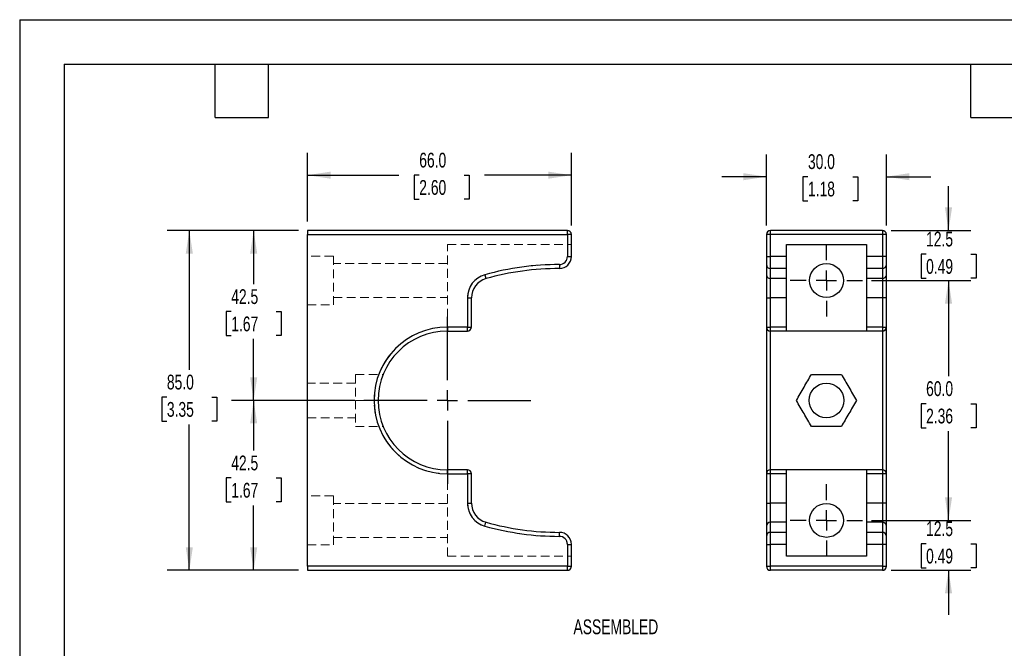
# Model space of a CAD drawing. Header units: millimetres. Extents: x 0 to 493, y 0 to 378.
# Tile 2 of 4: x 0 to 246, y 221 to 378. Entities that reach past the tile are written whole.
import ezdxf

# ---------------------------------------------------------------- set-up
doc = ezdxf.new("R2010")
doc.units = ezdxf.units.MM
doc.header["$LTSCALE"] = 1.75
doc.linetypes.add('CENTERX2', pattern=[20.32, 12.7, -2.54, 2.54, -2.54])
doc.linetypes.add('HIDDEN', pattern=[1.905, 1.27, -0.635])
doc.layers.add('CENTER', color=40, linetype='CENTERX2')
doc.layers.add('DIMENSIONS', color=140, linetype='Continuous', lineweight=25)
doc.layers.add('TEXT', color=140, linetype='Continuous', lineweight=25)
doc.styles.add('SLDTEXTSTYLE0', font='TXT', dxfattribs={"width": 0.7})
doc.dimstyles.new('SLDDIMSTYLE0', dxfattribs={"dimtxt": 3.776514, "dimasz": 5.7785, "dimexe": 0, "dimexo": 0.0625, "dimgap": 0.944128, "dimtad": 0, "dimtih": 1, "dimtoh": 1, "dimdec": 1, "dimrnd": 1e-09, "dimzin": 4, "dimdsep": 46, "dimtxsty": 'SLDTEXTSTYLE0', "dimsah": 1, "dimcen": 0.09, "dimadec": 0, "dimazin": 1, "dimtfac": 1, "dimtdec": 1, "dimtmove": 0, "dimatfit": 0, "dimfxl": 0, "dimfrac": 2, "dimtolj": 1, "dimtzin": 12, "dimarcsym": 0})
doc.dimstyles.new('SLDDIMSTYLE1', dxfattribs={"dimtxt": 3.776514, "dimasz": 5.7785, "dimexe": 0, "dimexo": 0.0625, "dimgap": 0.944128, "dimtad": 0, "dimtih": 1, "dimtoh": 1, "dimdec": 1, "dimrnd": 1e-09, "dimzin": 12, "dimdsep": 46, "dimtxsty": 'SLDTEXTSTYLE0', "dimsah": 1, "dimcen": 0.09, "dimadec": 0, "dimazin": 3, "dimtfac": 1, "dimtdec": 1, "dimtmove": 0, "dimatfit": 0, "dimfxl": 0, "dimfrac": 2, "dimtolj": 1, "dimtzin": 12, "dimarcsym": 0})
doc.dimstyles.new('SLDDIMSTYLE2', dxfattribs={"dimtxt": 3.776514, "dimasz": 5.7785, "dimexe": 0, "dimexo": 0.0625, "dimgap": 0.944128, "dimtad": 0, "dimtih": 1, "dimtoh": 1, "dimdec": 1, "dimrnd": 1e-09, "dimzin": 4, "dimdsep": 46, "dimtxsty": 'SLDTEXTSTYLE0', "dimsah": 1, "dimcen": 0.09, "dimadec": 0, "dimazin": 1, "dimtfac": 1, "dimtdec": 1, "dimtofl": 0, "dimtmove": 0, "dimatfit": 3, "dimfxl": 0, "dimfrac": 2, "dimtolj": 1, "dimtzin": 12, "dimarcsym": 0})
doc.dimstyles.new('SLDDIMSTYLE3', dxfattribs={"dimtxt": 3.776514, "dimasz": 5.7785, "dimexe": 0, "dimexo": 0.0625, "dimgap": 0.944128, "dimtad": 0, "dimtih": 1, "dimtoh": 1, "dimdec": 1, "dimrnd": 1e-09, "dimzin": 12, "dimdsep": 46, "dimtxsty": 'SLDTEXTSTYLE0', "dimsah": 1, "dimcen": 0.09, "dimadec": 0, "dimazin": 3, "dimtfac": 1, "dimtdec": 1, "dimtofl": 0, "dimtmove": 0, "dimatfit": 3, "dimfxl": 0, "dimfrac": 2, "dimtolj": 1, "dimtzin": 12, "dimarcsym": 0})

# ---------------------------------------------------------------- blocks, each defined once
blk = doc.blocks.new('_D')
at = {"layer": 'DIMENSIONS'}
for p, q in [((186.74, 326.31), (186.74, 344.11)), ((216.74, 326.31), (216.74, 344.11)), ((186.74, 338.55), (175.62, 338.55)), ((197.12, 338.55), (195.85, 338.55)), ((195.85, 338.55), (195.85, 332.55)), ((208.34, 338.55), (209.61, 338.55)), ((209.61, 338.55), (209.61, 332.55)), ((216.74, 338.55), (227.85, 338.55)), ((195.85, 332.55), (197.12, 332.55)), ((209.61, 332.55), (208.34, 332.55))]:
    blk.add_line(p, q, dxfattribs=at)
for points in [[(186.74, 338.55), (180.96, 339.44), (180.96, 337.66)], [(216.74, 338.55), (222.51, 337.66), (222.51, 339.44)]]:
    blk.add_solid(points, dxfattribs=at)
at = {"layer": 'DIMENSIONS', "char_height": 3.704, "attachment_point": 1, "style": 'SLDTEXTSTYLE0'}
for s, insert in [('30.0', (197.12, 344.17)), ('1.18', (197.12, 337.32))]:
    blk.add_mtext(s, dxfattribs=dict(at, insert=insert))
blk = doc.blocks.new('_D_1')
at = {"layer": 'DIMENSIONS'}
for p, q in [((232.27, 325.08), (232.27, 336.2)), ((217.96, 325.08), (237.83, 325.08)), ((226.66, 319.18), (225.39, 319.18)), ((225.39, 319.18), (225.39, 313.18)), ((237.88, 319.18), (239.15, 319.18)), ((239.15, 319.18), (239.15, 313.18)), ((225.39, 313.18), (226.66, 313.18)), ((239.15, 313.18), (237.88, 313.18)), ((213, 312.58), (237.83, 312.58)), ((232.27, 312.58), (232.27, 301.47))]:
    blk.add_line(p, q, dxfattribs=at)
for points in [[(232.27, 325.08), (233.16, 330.86), (231.38, 330.86)], [(232.27, 312.58), (231.38, 306.81), (233.16, 306.81)]]:
    blk.add_solid(points, dxfattribs=at)
at = {"layer": 'DIMENSIONS', "char_height": 3.704, "attachment_point": 1, "style": 'SLDTEXTSTYLE0'}
for s, insert in [('12.5', (226.66, 324.8)), ('0.49', (226.66, 317.96))]:
    blk.add_mtext(s, dxfattribs=dict(at, insert=insert))
blk = doc.blocks.new('_D_2')
at = {"layer": 'DIMENSIONS'}
for p, q in [((213, 312.58), (237.83, 312.58)), ((232.27, 312.58), (232.27, 288.61)), ((226.66, 281.76), (225.39, 281.76)), ((225.39, 281.76), (225.39, 275.76)), ((237.88, 281.76), (239.15, 281.76)), ((239.15, 281.76), (239.15, 275.76)), ((225.39, 275.76), (226.66, 275.76)), ((232.27, 252.58), (232.27, 274.91)), ((239.15, 275.76), (237.88, 275.76)), ((213, 252.58), (237.83, 252.58))]:
    blk.add_line(p, q, dxfattribs=at)
for points in [[(232.27, 312.58), (231.38, 306.81), (233.16, 306.81)], [(232.27, 252.58), (233.16, 258.36), (231.38, 258.36)]]:
    blk.add_solid(points, dxfattribs=at)
at = {"layer": 'DIMENSIONS', "char_height": 3.704, "attachment_point": 1, "style": 'SLDTEXTSTYLE0'}
for s, insert in [('60.0', (226.66, 287.38)), ('2.36', (226.66, 280.53))]:
    blk.add_mtext(s, dxfattribs=dict(at, insert=insert))
blk = doc.blocks.new('_D_3')
at = {"layer": 'DIMENSIONS'}
for p, q in [((232.27, 252.58), (232.27, 263.7)), ((213, 252.58), (237.83, 252.58)), ((226.66, 246.73), (225.39, 246.73)), ((225.39, 246.73), (225.39, 240.73)), ((237.88, 246.73), (239.15, 246.73)), ((239.15, 246.73), (239.15, 240.73)), ((217.96, 240.08), (237.83, 240.08)), ((225.39, 240.73), (226.66, 240.73)), ((232.27, 240.08), (232.27, 228.97)), ((239.15, 240.73), (237.88, 240.73))]:
    blk.add_line(p, q, dxfattribs=at)
for points in [[(232.27, 252.58), (233.16, 258.36), (231.38, 258.36)], [(232.27, 240.08), (231.38, 234.31), (233.16, 234.31)]]:
    blk.add_solid(points, dxfattribs=at)
at = {"layer": 'DIMENSIONS', "char_height": 3.704, "attachment_point": 1, "style": 'SLDTEXTSTYLE0'}
for s, insert in [('12.5', (226.66, 252.35)), ('0.49', (226.66, 245.5))]:
    blk.add_mtext(s, dxfattribs=dict(at, insert=insert))
blk = doc.blocks.new('SW_CENTERMARKSYMBOL_0')
at = {"layer": 'CENTER', "color": 0}
for p, q in [((0, 5.08), (0, 9.04)), ((0, 0), (0, 2.54)), ((-5.08, 0), (-9.04, 0)), ((0, 0), (-2.54, 0)), ((0, 0), (0, -2.54)), ((0, 0), (2.54, 0)), ((5.08, 0), (9.04, 0)), ((0, -5.08), (0, -9.04))]:
    blk.add_line(p, q, dxfattribs=at)
blk = doc.blocks.new('SW_CENTERMARKSYMBOL_1')
at = {"layer": 'CENTER', "color": 0}
for p, q in [((0, 5.08), (0, 9.04)), ((0, 0), (0, 2.54)), ((-5.08, 0), (-9.04, 0)), ((0, 0), (-2.54, 0)), ((0, 0), (0, -2.54)), ((0, 0), (2.54, 0)), ((5.08, 0), (9.04, 0)), ((0, -5.08), (0, -9.04))]:
    blk.add_line(p, q, dxfattribs=at)
blk = doc.blocks.new('_D_4')
at = {"layer": 'DIMENSIONS'}
for p, q in [((71.96, 327.31), (71.96, 344.49)), ((137.96, 326.31), (137.96, 344.49)), ((71.96, 338.93), (94.8, 338.93)), ((99.92, 338.93), (98.65, 338.93)), ((98.65, 338.93), (98.65, 332.93)), ((111.14, 338.93), (112.41, 338.93)), ((112.41, 338.93), (112.41, 332.93)), ((137.96, 338.93), (116.25, 338.93)), ((98.65, 332.93), (99.92, 332.93)), ((112.41, 332.93), (111.14, 332.93))]:
    blk.add_line(p, q, dxfattribs=at)
for points in [[(71.96, 338.93), (77.74, 338.04), (77.74, 339.82)], [(137.96, 338.93), (132.18, 339.82), (132.18, 338.04)]]:
    blk.add_solid(points, dxfattribs=at)
at = {"layer": 'DIMENSIONS', "char_height": 3.704, "attachment_point": 1, "style": 'SLDTEXTSTYLE0'}
for s, insert in [('66.0', (99.92, 344.55)), ('2.60', (99.92, 337.71))]:
    blk.add_mtext(s, dxfattribs=dict(at, insert=insert))
blk = doc.blocks.new('_D_5')
at = {"layer": 'DIMENSIONS'}
for p, q in [((69.74, 325.08), (52.96, 325.08)), ((58.51, 325.08), (58.51, 311.64)), ((52.9, 304.79), (51.63, 304.79)), ((51.63, 304.79), (51.63, 298.79)), ((64.12, 304.79), (65.39, 304.79)), ((65.39, 304.79), (65.39, 298.79)), ((51.63, 298.79), (52.9, 298.79)), ((58.51, 282.58), (58.51, 297.95)), ((65.39, 298.79), (64.12, 298.79)), ((83.85, 282.58), (52.96, 282.58))]:
    blk.add_line(p, q, dxfattribs=at)
for points in [[(58.51, 325.08), (57.62, 319.31), (59.4, 319.31)], [(58.51, 282.58), (59.4, 288.36), (57.62, 288.36)]]:
    blk.add_solid(points, dxfattribs=at)
at = {"layer": 'DIMENSIONS', "char_height": 3.704, "attachment_point": 1, "style": 'SLDTEXTSTYLE0'}
for s, insert in [('42.5', (52.9, 310.41)), ('1.67', (52.9, 303.57))]:
    blk.add_mtext(s, dxfattribs=dict(at, insert=insert))
blk = doc.blocks.new('_D_6')
at = {"layer": 'DIMENSIONS'}
for p, q in [((83.85, 282.58), (52.96, 282.58)), ((58.51, 282.58), (58.51, 270.03)), ((52.9, 263.18), (51.63, 263.18)), ((51.63, 263.18), (51.63, 257.18)), ((64.12, 263.18), (65.39, 263.18)), ((65.39, 263.18), (65.39, 257.18)), ((51.63, 257.18), (52.9, 257.18)), ((58.51, 240.08), (58.51, 256.33)), ((65.39, 257.18), (64.12, 257.18)), ((69.74, 240.08), (52.96, 240.08))]:
    blk.add_line(p, q, dxfattribs=at)
for points in [[(58.51, 282.58), (57.62, 276.81), (59.4, 276.81)], [(58.51, 240.08), (59.4, 245.86), (57.62, 245.86)]]:
    blk.add_solid(points, dxfattribs=at)
at = {"layer": 'DIMENSIONS', "char_height": 3.704, "attachment_point": 1, "style": 'SLDTEXTSTYLE0'}
for s, insert in [('42.5', (52.9, 268.8)), ('1.67', (52.9, 261.96))]:
    blk.add_mtext(s, dxfattribs=dict(at, insert=insert))
blk = doc.blocks.new('_D_7')
at = {"layer": 'DIMENSIONS'}
for p, q in [((69.74, 325.08), (36.86, 325.08)), ((42.42, 325.08), (42.42, 290.26)), ((36.81, 283.41), (35.54, 283.41)), ((35.54, 283.41), (35.54, 277.41)), ((48.03, 283.41), (49.3, 283.41)), ((49.3, 283.41), (49.3, 277.41)), ((35.54, 277.41), (36.81, 277.41)), ((42.42, 240.08), (42.42, 276.57)), ((49.3, 277.41), (48.03, 277.41)), ((69.74, 240.08), (36.86, 240.08))]:
    blk.add_line(p, q, dxfattribs=at)
for points in [[(42.42, 325.08), (41.53, 319.31), (43.31, 319.31)], [(42.42, 240.08), (43.31, 245.86), (41.53, 245.86)]]:
    blk.add_solid(points, dxfattribs=at)
at = {"layer": 'DIMENSIONS', "char_height": 3.704, "attachment_point": 1, "style": 'SLDTEXTSTYLE0'}
for s, insert in [('85.0', (36.81, 289.03)), ('3.35', (36.81, 282.19))]:
    blk.add_mtext(s, dxfattribs=dict(at, insert=insert))
blk = doc.blocks.new('SW_CENTERMARKSYMBOL_2')
at = {"layer": 'CENTER', "color": 0}
for p, q in [((0, 5.08), (0, 20.89)), ((0, 0), (0, 2.54)), ((-5.08, 0), (-20.89, 0)), ((0, 0), (-2.54, 0)), ((0, 0), (0, -2.54)), ((0, 0), (2.54, 0)), ((5.08, 0), (20.89, 0)), ((0, -5.08), (0, -20.89))]:
    blk.add_line(p, q, dxfattribs=at)

msp = doc.modelspace()

# ---------------------------------------------------------------- linework, layer by layer
at = {"color": 7, "linetype": 'Continuous'}
for q in [(0, 0), (488.95, 377.83)]:
    msp.add_line((0, 377.83), q, dxfattribs=at)
for p, q in [((136.96, 325.08), (71.96, 325.08)), ((71.96, 325.08), (71.96, 324.08)), ((136.96, 324.08), (136.96, 325.08)), ((187.74, 324.08), (187.74, 325.08)), ((215.74, 325.08), (187.74, 325.08)), ((215.74, 325.08), (215.74, 324.08)), ((71.96, 324.08), (136.96, 324.08)), ((71.96, 241.08), (71.96, 324.08)), ((136.96, 324.08), (136.96, 318.58)), ((137.96, 324.08), (136.96, 324.08)), ((137.96, 318.58), (137.96, 324.08)), ((186.74, 324.08), (186.74, 318.58)), ((187.74, 324.08), (186.74, 324.08)), ((187.74, 318.58), (187.74, 324.08)), ((215.74, 324.08), (187.74, 324.08)), ((215.74, 324.08), (215.74, 318.58)), ((216.74, 324.08), (215.74, 324.08)), ((216.74, 318.58), (216.74, 324.08)), ((191.74, 321.58), (211.74, 321.58)), ((191.74, 318.58), (191.74, 321.58)), ((211.74, 321.58), (211.74, 318.58)), ((136.96, 318.58), (137.96, 318.58)), ((186.74, 318.58), (186.74, 316.58)), ((186.74, 318.58), (187.74, 318.58)), ((187.74, 315.58), (187.74, 318.58)), ((191.74, 318.58), (187.74, 318.58)), ((191.74, 315.58), (191.74, 318.58)), ((215.74, 318.58), (211.74, 318.58)), ((211.74, 318.58), (211.74, 315.58)), ((215.74, 318.58), (215.74, 315.58)), ((216.74, 318.58), (215.74, 318.58)), ((216.74, 316.58), (216.74, 318.58)), ((134.96, 316.58), (134.96, 315.58)), ((186.74, 316.58), (186.74, 314.02)), ((191.74, 315.58), (187.74, 315.58)), ((187.74, 313.06), (187.74, 315.58)), ((191.74, 313.06), (191.74, 315.58)), ((215.74, 315.58), (211.74, 315.58)), ((211.74, 315.58), (211.74, 313.06)), ((215.74, 315.58), (215.74, 313.06)), ((216.74, 314.02), (216.74, 316.58)), ((116.34, 314.02), (116.61, 313.06)), ((186.74, 314.02), (186.74, 308.25)), ((191.74, 313.06), (187.74, 313.06)), ((187.74, 308.25), (187.74, 313.06)), ((191.74, 308.25), (191.74, 313.06)), ((215.74, 313.06), (211.74, 313.06)), ((211.74, 313.06), (211.74, 308.25)), ((215.74, 313.06), (215.74, 308.25)), ((216.74, 308.25), (216.74, 314.02)), ((111.96, 308.25), (111.96, 300.93)), ((111.96, 308.25), (112.96, 308.25)), ((112.96, 300.93), (112.96, 308.25)), ((186.74, 308.25), (187.74, 308.25)), ((186.74, 308.25), (186.74, 300.93)), ((191.74, 308.25), (187.74, 308.25)), ((187.74, 300.93), (187.74, 308.25)), ((191.74, 300.93), (191.74, 308.25)), ((215.74, 308.25), (211.74, 308.25)), ((211.74, 308.25), (211.74, 300.93)), ((216.74, 308.25), (215.74, 308.25)), ((215.74, 308.25), (215.74, 300.93)), ((216.74, 300.93), (216.74, 308.25)), ((111.96, 300.93), (106.96, 300.93)), ((106.96, 300.93), (106.96, 299.93)), ((111.96, 299.93), (111.96, 300.93)), ((111.96, 300.93), (112.96, 300.93)), ((186.74, 300.93), (187.74, 300.93)), ((186.74, 300.93), (186.74, 264.23)), ((187.74, 299.93), (187.74, 300.93)), ((191.74, 300.93), (187.74, 300.93)), ((191.74, 299.93), (191.74, 300.93)), ((215.74, 300.93), (211.74, 300.93)), ((211.74, 300.93), (211.74, 299.93)), ((215.74, 300.93), (215.74, 299.93)), ((215.74, 300.93), (216.74, 300.93)), ((216.74, 264.23), (216.74, 300.93)), ((106.96, 299.93), (111.96, 299.93)), ((191.74, 299.93), (187.74, 299.93)), ((187.74, 265.23), (187.74, 299.93)), ((211.74, 299.93), (191.74, 299.93)), ((215.74, 299.93), (211.74, 299.93)), ((215.74, 299.93), (215.74, 265.23)), ((197.98, 289.08), (205.49, 289.08)), ((205.49, 276.08), (197.98, 276.08)), ((106.96, 264.23), (106.96, 265.23)), ((111.96, 265.23), (106.96, 265.23)), ((106.96, 264.23), (111.96, 264.23)), ((111.96, 264.23), (111.96, 265.23)), ((111.96, 264.23), (111.96, 256.92)), ((112.96, 264.23), (111.96, 264.23)), ((112.96, 256.92), (112.96, 264.23)), ((187.74, 264.23), (186.74, 264.23)), ((186.74, 264.23), (186.74, 256.92)), ((187.74, 264.23), (187.74, 265.23)), ((191.74, 265.23), (187.74, 265.23)), ((187.74, 256.92), (187.74, 264.23)), ((191.74, 264.23), (187.74, 264.23)), ((191.74, 264.23), (191.74, 265.23)), ((211.74, 265.23), (191.74, 265.23)), ((191.74, 256.92), (191.74, 264.23)), ((215.74, 265.23), (211.74, 265.23)), ((211.74, 265.23), (211.74, 264.23)), ((215.74, 264.23), (211.74, 264.23)), ((211.74, 264.23), (211.74, 256.92)), ((215.74, 265.23), (215.74, 264.23)), ((215.74, 264.23), (215.74, 256.92)), ((216.74, 264.23), (215.74, 264.23)), ((216.74, 256.92), (216.74, 264.23)), ((111.96, 256.92), (112.96, 256.92)), ((186.74, 256.92), (187.74, 256.92)), ((186.74, 256.92), (186.74, 251.14)), ((187.74, 252.11), (187.74, 256.92)), ((191.74, 256.92), (187.74, 256.92)), ((191.74, 252.11), (191.74, 256.92)), ((215.74, 256.92), (211.74, 256.92)), ((211.74, 256.92), (211.74, 252.11)), ((215.74, 256.92), (215.74, 252.11)), ((216.74, 256.92), (215.74, 256.92)), ((216.74, 251.14), (216.74, 256.92)), ((116.34, 251.14), (116.61, 252.11)), ((186.74, 251.14), (186.74, 248.58)), ((187.74, 249.58), (187.74, 252.11)), ((191.74, 252.11), (187.74, 252.11)), ((191.74, 249.58), (191.74, 252.11)), ((215.74, 252.11), (211.74, 252.11)), ((211.74, 252.11), (211.74, 249.58)), ((215.74, 252.11), (215.74, 249.58)), ((216.74, 248.58), (216.74, 251.14)), ((134.96, 248.58), (134.96, 249.58)), ((187.74, 246.58), (187.74, 249.58)), ((191.74, 249.58), (187.74, 249.58)), ((191.74, 246.58), (191.74, 249.58)), ((215.74, 249.58), (211.74, 249.58)), ((211.74, 249.58), (211.74, 246.58)), ((215.74, 249.58), (215.74, 246.58)), ((136.96, 246.58), (136.96, 241.08)), ((136.96, 246.58), (137.96, 246.58)), ((137.96, 241.08), (137.96, 246.58)), ((186.74, 248.58), (186.74, 246.58)), ((186.74, 246.58), (186.74, 241.08)), ((186.74, 246.58), (187.74, 246.58)), ((187.74, 241.08), (187.74, 246.58)), ((191.74, 246.58), (187.74, 246.58)), ((191.74, 243.58), (191.74, 246.58)), ((215.74, 246.58), (211.74, 246.58)), ((211.74, 246.58), (211.74, 243.58)), ((215.74, 246.58), (215.74, 241.08)), ((216.74, 246.58), (215.74, 246.58)), ((216.74, 246.58), (216.74, 248.58)), ((216.74, 241.08), (216.74, 246.58)), ((211.74, 243.58), (191.74, 243.58)), ((136.96, 241.08), (71.96, 241.08)), ((71.96, 241.08), (71.96, 240.08)), ((71.96, 240.08), (136.96, 240.08)), ((136.96, 240.08), (136.96, 241.08)), ((136.96, 241.08), (137.96, 241.08)), ((186.74, 241.08), (187.74, 241.08)), ((187.74, 240.08), (187.74, 241.08)), ((215.74, 241.08), (187.74, 241.08)), ((215.74, 240.08), (187.74, 240.08)), ((215.74, 241.08), (215.74, 240.08)), ((215.74, 241.08), (216.74, 241.08))]:
    msp.add_line(p, q)
at = {"color": 7, "linetype": 'HIDDEN', "lineweight": 18}
for p, q in [((136.96, 325.08), (136.96, 324.08)), ((136.96, 324.08), (71.96, 324.08)), ((136.96, 318.58), (136.96, 324.08)), ((136.96, 324.08), (137.96, 324.08)), ((106.96, 299.93), (106.96, 321.58)), ((106.96, 321.58), (137.96, 321.58)), ((78.46, 318.68), (71.96, 318.68)), ((78.46, 306.48), (78.46, 318.68)), ((136.96, 318.58), (137.96, 318.58)), ((106.96, 316.83), (78.46, 316.83)), ((134.96, 316.58), (134.96, 315.58)), ((116.34, 314.02), (116.61, 313.06)), ((78.46, 308.33), (106.96, 308.33)), ((111.96, 308.25), (112.96, 308.25)), ((111.96, 300.93), (111.96, 308.25)), ((71.96, 306.48), (78.46, 306.48)), ((106.96, 300.93), (111.96, 300.93)), ((111.96, 300.93), (111.96, 299.93)), ((112.96, 300.93), (111.96, 300.93)), ((83.96, 289.08), (83.96, 282.58)), ((83.96, 289.08), (90.88, 289.08)), ((83.96, 286.93), (71.96, 286.93)), ((83.96, 282.58), (83.96, 276.08)), ((83.96, 282.58), (89.61, 282.58)), ((71.96, 278.23), (83.96, 278.23)), ((83.96, 276.08), (90.88, 276.08)), ((106.96, 243.58), (106.96, 265.23)), ((111.96, 264.23), (106.96, 264.23)), ((111.96, 265.23), (111.96, 264.23)), ((111.96, 256.92), (111.96, 264.23)), ((111.96, 264.23), (112.96, 264.23)), ((78.46, 258.68), (71.96, 258.68)), ((78.46, 246.48), (78.46, 258.68)), ((106.96, 256.83), (78.46, 256.83)), ((111.96, 256.92), (112.96, 256.92)), ((116.34, 251.14), (116.61, 252.11)), ((134.96, 248.58), (134.96, 249.58)), ((71.96, 246.48), (78.46, 246.48)), ((78.46, 248.33), (106.96, 248.33)), ((136.96, 246.58), (137.96, 246.58)), ((136.96, 241.08), (136.96, 246.58)), ((106.96, 243.58), (137.96, 243.58)), ((71.96, 241.08), (136.96, 241.08)), ((136.96, 241.08), (136.96, 240.08)), ((137.96, 241.08), (136.96, 241.08))]:
    msp.add_line(p, q, dxfattribs=at)
for centre, radius in [((201.74, 312.58), 4.25), ((201.74, 282.58), 4.35), ((201.74, 252.58), 4.25)]:
    msp.add_circle(centre, radius)
for centre, radius, start, end in [((136.96, 324.08), 1, 0, 90), ((187.74, 324.08), 1, 90, 180), ((215.74, 324.08), 1, 0, 90), ((134.96, 318.58), 2, 270, 0), ((134.96, 318.58), 3, 270, 0), ((134.96, 247.58), 69, 90, 105.6548), ((134.96, 247.58), 68, 90, 105.6548), ((187.74, 316.58), 1, 180, 270), ((215.74, 316.58), 1, 270, 0), ((117.96, 308.25), 6, 105.6548, 180), ((117.96, 308.25), 5, 105.6548, 180), ((187.72, 314.04), 0.982, 181.1031, 271.0622), ((215.75, 314.04), 0.982, 268.9378, 358.8969), ((106.96, 282.58), 18.35, 90, 270), ((111.96, 300.93), 1, 270, 0), ((187.74, 300.93), 1, 180, 270), ((215.74, 300.93), 1, 270, 0), ((106.96, 282.58), 17.35, 90, 270), ((111.96, 264.23), 1, 0, 90), ((187.74, 264.23), 1, 90, 180), ((215.74, 264.23), 1, 0, 90), ((117.96, 256.92), 6, 180, 254.3452), ((117.96, 256.92), 5, 180, 254.3452), ((134.96, 317.58), 69, 254.3452, 270), ((134.96, 317.58), 68, 254.3452, 270), ((187.72, 251.12), 0.982, 88.9378, 178.8969), ((215.75, 251.12), 0.982, 1.1031, 91.0622), ((134.96, 246.58), 3, 0, 90), ((187.74, 248.58), 1, 90, 180), ((215.74, 248.58), 1, 0, 90), ((134.96, 246.58), 2, 0, 90), ((136.96, 241.08), 1, 270, 0), ((187.74, 241.08), 1, 180, 270), ((215.74, 241.08), 1, 270, 0)]:
    msp.add_arc(centre, radius, start, end)
for centre, radius, start, end in [((134.96, 318.58), 2, 270, 0), ((134.96, 247.58), 69, 90, 105.6548), ((117.96, 308.25), 6, 105.6548, 180), ((106.96, 282.58), 18.35, 90, 270), ((117.96, 256.92), 6, 180, 254.3452), ((134.96, 317.58), 69, 254.3452, 270), ((134.96, 246.58), 2, 0, 90)]:
    msp.add_arc(centre, radius, start, end, dxfattribs=at)
for points in [[(194.23, 282.58), (194.87, 283.69), (195.51, 284.8), (196.77, 286.99), (197.39, 288.06), (197.98, 289.08)], [(205.49, 289.08), (206.08, 288.06), (206.7, 286.99), (207.96, 284.8), (208.6, 283.69), (209.24, 282.58)], [(197.98, 276.08), (197.39, 277.11), (196.77, 278.18), (195.51, 280.37), (194.87, 281.48), (194.23, 282.58)], [(209.24, 282.58), (208.6, 281.48), (207.96, 280.37), (206.7, 278.18), (206.08, 277.11), (205.49, 276.08)]]:
    msp.add_open_spline(points, degree=3, knots=[0, 0, 0, 0, 0.5, 0.5, 1, 1, 1, 1])
at = {"layer": 'TEXT'}
for p, q in [((11.11, 366.71), (477.84, 366.71)), ((11.11, 366.71), (11.11, 11.11)), ((48.89, 353.38), (48.89, 366.71)), ((62.23, 353.38), (62.23, 366.71)), ((237.81, 353.38), (237.81, 366.71)), ((48.89, 353.38), (62.23, 353.38)), ((237.81, 353.38), (251.14, 353.38))]:
    msp.add_line(p, q, dxfattribs=at)

# ---------------------------------------------------------------- block references
at = {"layer": 'CENTER'}
for name, p in [('SW_CENTERMARKSYMBOL_1', (201.74, 312.58)), ('SW_CENTERMARKSYMBOL_2', (106.96, 282.58)), ('SW_CENTERMARKSYMBOL_0', (201.74, 252.58))]:
    msp.add_blockref(name, p, dxfattribs=at)

# ---------------------------------------------------------------- texts
at = {"layer": 'DIMENSIONS', "insert": (138.49, 227.8), "char_height": 3.704, "attachment_point": 1, "style": 'SLDTEXTSTYLE0'}
msp.add_mtext('ASSEMBLED', dxfattribs=at)

# ---------------------------------------------------------------- dimensions: what is measured, and where the dimension line sits
at = {"layer": 'DIMENSIONS'}
for base, p1, p2, angle, dimstyle, picture, middle in [((137.96, 338.93), (71.96, 325.08), (137.96, 324.08), 0, 'SLDDIMSTYLE2', '_D_4', (105.53, 338.93)), ((232.27, 312.58), (215.74, 325.08), (210.78, 312.58), 90, 'SLDDIMSTYLE1', '_D_1', (232.27, 319.18)), ((42.42, 325.08), (71.96, 240.08), (71.96, 325.08), 90, 'SLDDIMSTYLE2', '_D_7', (42.42, 283.41)), ((58.51, 282.58), (71.96, 325.08), (86.07, 282.58), 90, 'SLDDIMSTYLE3', '_D_5', (58.51, 304.79)), ((232.27, 252.58), (210.78, 312.58), (210.78, 252.58), 90, 'SLDDIMSTYLE2', '_D_2', (232.27, 281.76)), ((58.51, 240.08), (86.07, 282.58), (71.96, 240.08), 90, 'SLDDIMSTYLE3', '_D_6', (58.51, 263.18)), ((232.27, 240.08), (210.78, 252.58), (215.74, 240.08), 90, 'SLDDIMSTYLE1', '_D_3', (232.27, 246.73))]:
    dim = msp.add_linear_dim(base=base, p1=p1, p2=p2, angle=angle, dimstyle=dimstyle, dxfattribs=at)
    dim.commit()
    dim.dimension.update_dxf_attribs({"geometry": picture, "text_midpoint": middle, "dimtype": 160})
dim = msp.add_linear_dim(base=(216.74, 338.55), p1=(186.74, 324.08), p2=(216.74, 324.08), dimstyle='SLDDIMSTYLE0', dxfattribs=at)
dim.commit()
dim.dimension.update_dxf_attribs({"geometry": '_D', "text_midpoint": (202.73, 338.55), "dimtype": 160})

doc.saveas('drawing.dxf')
